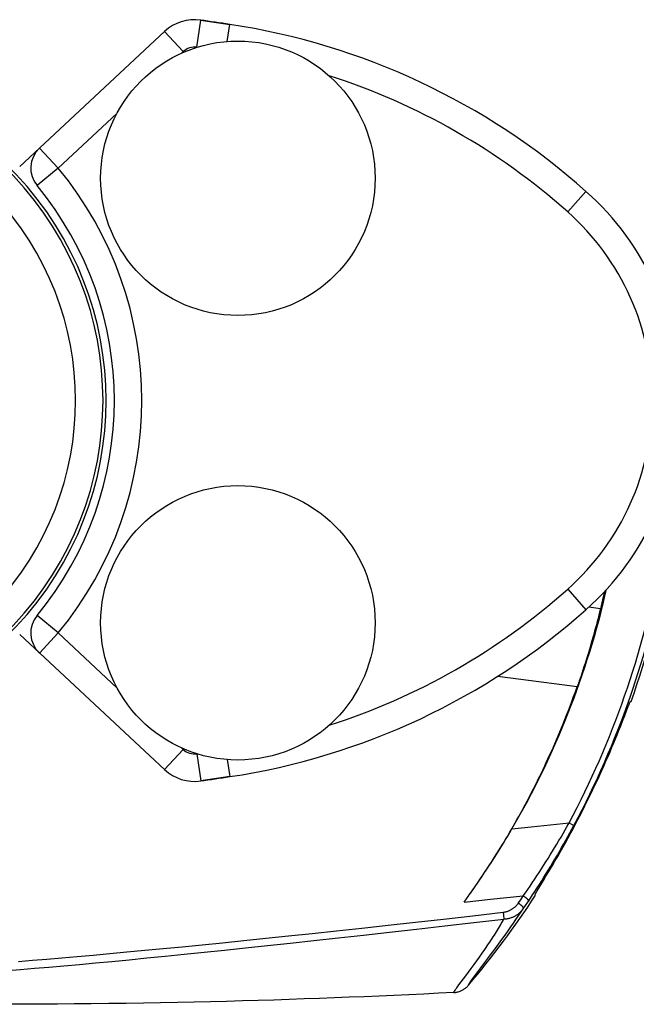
# Model space of a CAD drawing. Header units: millimetres. Extents: x 4838.792 to 4839.637, y 2217.05 to 2217.12.
# Tile 3 of 6: x 4838.857 to 4838.88, y 2217.063 to 2217.099. Entities that reach past the tile are written whole.
import ezdxf

# ---------------------------------------------------------------- set-up
doc = ezdxf.new("R2010")
doc.units = ezdxf.units.MM
doc.layers.add('SANINDUSA', color=3, linetype='Continuous')

msp = doc.modelspace()

# ---------------------------------------------------------------- linework, layer by layer
at = {"layer": 'SANINDUSA'}
for p, q in [((4838.863783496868, 2217.098358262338), (4838.863923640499, 2217.099348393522)), ((4838.863923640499, 2217.099348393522), (4838.864986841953, 2217.099192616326)), ((4838.864892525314, 2217.098570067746), (4838.864986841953, 2217.099192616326)), ((4838.862608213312, 2217.09893434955), (4838.857331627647, 2217.094013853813)), ((4838.863290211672, 2217.098202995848), (4838.862608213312, 2217.09893434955)), ((4838.863227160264, 2217.098144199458), (4838.863290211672, 2217.098202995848)), ((4838.858734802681, 2217.09395500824), (4838.860875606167, 2217.095951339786)), ((4838.858734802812, 2217.093955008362), (4838.858052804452, 2217.094686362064)), ((4838.858734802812, 2217.093955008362), (4838.857963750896, 2217.093318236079)), ((4838.877293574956, 2217.092360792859), (4838.877958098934, 2217.093108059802)), ((4838.877293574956, 2217.078611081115), (4838.877958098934, 2217.077863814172)), ((4838.878484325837, 2217.077889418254), (4838.878063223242, 2217.077959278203)), ((4838.858734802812, 2217.077016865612), (4838.857963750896, 2217.077653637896)), ((4838.862608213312, 2217.072037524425), (4838.857331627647, 2217.076958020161)), ((4838.858734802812, 2217.077016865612), (4838.858052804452, 2217.07628551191)), ((4838.860875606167, 2217.075020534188), (4838.858734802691, 2217.077016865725)), ((4838.875580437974, 2217.075322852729), (4838.874736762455, 2217.075431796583)), ((4838.877639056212, 2217.075056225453), (4838.875580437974, 2217.075322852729)), ((4838.87948617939, 2217.074307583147), (4838.879515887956, 2217.074383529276)), ((4838.879515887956, 2217.074383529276), (4838.879531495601, 2217.074422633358)), ((4838.879603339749, 2217.074516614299), (4838.879559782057, 2217.074485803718)), ((4838.879290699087, 2217.073803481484), (4838.879369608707, 2217.074006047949)), ((4838.879146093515, 2217.073439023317), (4838.879222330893, 2217.073629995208)), ((4838.879222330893, 2217.073629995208), (4838.879290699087, 2217.073803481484)), ((4838.879032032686, 2217.073158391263), (4838.879090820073, 2217.073302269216)), ((4838.879090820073, 2217.073302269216), (4838.879146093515, 2217.073439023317)), ((4838.878903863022, 2217.072850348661), (4838.878969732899, 2217.073007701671)), ((4838.878969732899, 2217.073007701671), (4838.879032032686, 2217.073158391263)), ((4838.863290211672, 2217.072768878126), (4838.862608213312, 2217.072037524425)), ((4838.863290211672, 2217.072768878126), (4838.863227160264, 2217.072827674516)), ((4838.863783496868, 2217.072613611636), (4838.863923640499, 2217.071623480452)), ((4838.878685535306, 2217.072342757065), (4838.87876176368, 2217.072517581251)), ((4838.87876176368, 2217.072517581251), (4838.878834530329, 2217.072686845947)), ((4838.878834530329, 2217.072686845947), (4838.878903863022, 2217.072850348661)), ((4838.864892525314, 2217.072401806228), (4838.864986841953, 2217.071779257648)), ((4838.878523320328, 2217.071978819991), (4838.878606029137, 2217.072163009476)), ((4838.878606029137, 2217.072163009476), (4838.878685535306, 2217.072342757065)), ((4838.878348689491, 2217.071598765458), (4838.878437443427, 2217.071790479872)), ((4838.878437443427, 2217.071790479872), (4838.878523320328, 2217.071978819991)), ((4838.864986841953, 2217.071779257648), (4838.863923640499, 2217.071623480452)), ((4838.878257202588, 2217.071404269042), (4838.878348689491, 2217.071598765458)), ((4838.875956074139, 2217.069947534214), (4838.876882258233, 2217.070048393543)), ((4838.876882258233, 2217.070048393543), (4838.877344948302, 2217.070099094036)), ((4838.877344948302, 2217.070099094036), (4838.877521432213, 2217.070005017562)), ((4838.877513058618, 2217.069925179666), (4838.877615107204, 2217.070118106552)), ((4838.877615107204, 2217.070118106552), (4838.877666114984, 2217.070215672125)), ((4838.875260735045, 2217.069872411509), (4838.875254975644, 2217.069875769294)), ((4838.875260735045, 2217.069872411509), (4838.875956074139, 2217.069947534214)), ((4838.874837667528, 2217.069175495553), (4838.874938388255, 2217.069340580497)), ((4838.877115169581, 2217.069198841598), (4838.877212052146, 2217.069372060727)), ((4838.877212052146, 2217.069372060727), (4838.877311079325, 2217.069551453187)), ((4838.874739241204, 2217.069016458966), (4838.874837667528, 2217.069175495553)), ((4838.876929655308, 2217.068873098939), (4838.87702091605, 2217.069032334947)), ((4838.87702091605, 2217.069032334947), (4838.877115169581, 2217.069198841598)), ((4838.874413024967, 2217.068504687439), (4838.874503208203, 2217.068643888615)), ((4838.874503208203, 2217.068643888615), (4838.87459589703, 2217.06878874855)), ((4838.876678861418, 2217.068444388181), (4838.876758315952, 2217.068578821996)), ((4838.876758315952, 2217.068578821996), (4838.876842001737, 2217.068721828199)), ((4838.876842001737, 2217.068721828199), (4838.876929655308, 2217.068873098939)), ((4838.87416201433, 2217.068125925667), (4838.874242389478, 2217.068245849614)), ((4838.874242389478, 2217.068245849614), (4838.874326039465, 2217.068372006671)), ((4838.874326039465, 2217.068372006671), (4838.874413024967, 2217.068504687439)), ((4838.87650100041, 2217.068147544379), (4838.876604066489, 2217.068318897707)), ((4838.876604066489, 2217.068318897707), (4838.876678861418, 2217.068444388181)), ((4838.873926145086, 2217.067781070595), (4838.874005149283, 2217.067895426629)), ((4838.874005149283, 2217.067895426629), (4838.874083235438, 2217.068009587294)), ((4838.874083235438, 2217.068009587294), (4838.87416201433, 2217.068125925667)), ((4838.876175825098, 2217.067614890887), (4838.87640944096, 2217.067996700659)), ((4838.87640944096, 2217.067996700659), (4838.87650100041, 2217.068147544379)), ((4838.873683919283, 2217.067437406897), (4838.873776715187, 2217.06756760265)), ((4838.873765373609, 2217.067551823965), (4838.873862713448, 2217.067689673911)), ((4838.876118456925, 2217.067455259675), (4838.876101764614, 2217.067486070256)), ((4838.876150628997, 2217.067573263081), (4838.876175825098, 2217.067614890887)), ((4838.873520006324, 2217.067210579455), (4838.873605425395, 2217.067328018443)), ((4838.873520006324, 2217.067210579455), (4838.874480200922, 2217.067310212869)), ((4838.873602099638, 2217.067323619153), (4838.873690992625, 2217.067447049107)), ((4838.874480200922, 2217.067310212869), (4838.875673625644, 2217.067432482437)), ((4838.875494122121, 2217.067167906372), (4838.875580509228, 2217.067294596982)), ((4838.874937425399, 2217.066838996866), (4838.874950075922, 2217.066730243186)), ((4838.87549441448, 2217.06669890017), (4838.875598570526, 2217.066851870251)), ((4838.875598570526, 2217.066851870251), (4838.875669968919, 2217.066957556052)), ((4838.875669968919, 2217.066957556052), (4838.875756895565, 2217.067084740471)), ((4838.874950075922, 2217.066730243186), (4838.874965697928, 2217.066592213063)), ((4838.875221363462, 2217.066304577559), (4838.875318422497, 2217.066443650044)), ((4838.875318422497, 2217.066443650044), (4838.875409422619, 2217.066575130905)), ((4838.875409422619, 2217.066575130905), (4838.87549441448, 2217.06669890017)), ((4838.87500916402, 2217.066004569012), (4838.875118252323, 2217.066158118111)), ((4838.875118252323, 2217.066158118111), (4838.875221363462, 2217.066304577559)), ((4838.874773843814, 2217.065678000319), (4838.874894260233, 2217.065844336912)), ((4838.874894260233, 2217.065844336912), (4838.87500916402, 2217.066004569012)), ((4838.874081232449, 2217.065206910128), (4838.874178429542, 2217.065344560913)), ((4838.874386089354, 2217.065152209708), (4838.874518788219, 2217.065330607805)), ((4838.874518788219, 2217.065330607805), (4838.874648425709, 2217.065506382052)), ((4838.874648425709, 2217.065506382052), (4838.874773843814, 2217.065678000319)), ((4838.873881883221, 2217.064930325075), (4838.873982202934, 2217.065068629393)), ((4838.873982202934, 2217.065068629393), (4838.874081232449, 2217.065206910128)), ((4838.873581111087, 2217.064524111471), (4838.873680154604, 2217.064656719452)), ((4838.873680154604, 2217.064656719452), (4838.873780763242, 2217.064792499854)), ((4838.873780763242, 2217.064792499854), (4838.873881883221, 2217.064930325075)), ((4838.87333158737, 2217.064191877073), (4838.873581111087, 2217.064524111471))]:
    msp.add_line(p, q, dxfattribs=at)
for points in [[(4838.878632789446, 2217.078522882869), (4838.878588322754, 2217.078326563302), (4838.878537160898, 2217.078108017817), (4838.878484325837, 2217.077889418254)], [(4838.878484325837, 2217.077889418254), (4838.87845597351, 2217.077774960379), (4838.878427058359, 2217.077660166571), (4838.878397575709, 2217.077545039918), (4838.878367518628, 2217.077429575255), (4838.878336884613, 2217.077313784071), (4838.878305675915, 2217.077197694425), (4838.878273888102, 2217.077081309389), (4838.878241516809, 2217.076964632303), (4838.878208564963, 2217.076847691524), (4838.878175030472, 2217.076730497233), (4838.878140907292, 2217.076613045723), (4838.878106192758, 2217.076495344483), (4838.878070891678, 2217.076377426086), (4838.878034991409, 2217.076259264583), (4838.87799846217, 2217.076140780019), (4838.877961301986, 2217.076021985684), (4838.877923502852, 2217.075902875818), (4838.877885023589, 2217.075783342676), (4838.877845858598, 2217.07566339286), (4838.87780600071, 2217.075543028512), (4838.877765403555, 2217.075422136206), (4838.877724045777, 2217.075300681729), (4838.877681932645, 2217.075178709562), (4838.877639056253, 2217.075056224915)], [(4838.875254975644, 2217.069875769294), (4838.875318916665, 2217.069987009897), (4838.875382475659, 2217.070098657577), (4838.875445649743, 2217.070210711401), (4838.875508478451, 2217.070323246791), (4838.875570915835, 2217.07043618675), (4838.875632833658, 2217.070549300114), (4838.875694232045, 2217.070662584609), (4838.875755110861, 2217.070776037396), (4838.875815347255, 2217.07088942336), (4838.875874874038, 2217.071002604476), (4838.875933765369, 2217.071115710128), (4838.875992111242, 2217.071228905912), (4838.876049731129, 2217.071341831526), (4838.876106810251, 2217.071454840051), (4838.876163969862, 2217.071569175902), (4838.876221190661, 2217.071684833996), (4838.876278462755, 2217.071801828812), (4838.876336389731, 2217.071921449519), (4838.8763951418, 2217.072044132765), (4838.876454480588, 2217.072169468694), (4838.876514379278, 2217.072297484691), (4838.876574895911, 2217.072428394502), (4838.87663590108, 2217.072562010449), (4838.876697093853, 2217.072697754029), (4838.876758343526, 2217.072835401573), (4838.876819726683, 2217.072975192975), (4838.876881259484, 2217.07311724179), (4838.876942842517, 2217.073261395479), (4838.877004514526, 2217.073407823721), (4838.877066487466, 2217.073557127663), (4838.877128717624, 2217.073709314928), (4838.87719116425, 2217.073864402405), (4838.877254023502, 2217.074023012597), (4838.877317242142, 2217.074185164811), (4838.877380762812, 2217.074350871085), (4838.877444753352, 2217.074520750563), (4838.87750921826, 2217.074695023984), (4838.877574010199, 2217.074873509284), (4838.877639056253, 2217.075056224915)], [(4838.879369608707, 2217.074006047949), (4838.879434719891, 2217.074174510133), (4838.87948617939, 2217.074307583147)], [(4838.879531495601, 2217.074422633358), (4838.879538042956, 2217.074438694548), (4838.879543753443, 2217.07445241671), (4838.879548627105, 2217.074463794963), (4838.879552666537, 2217.074472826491), (4838.879555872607, 2217.074479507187), (4838.879558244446, 2217.074483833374), (4838.879559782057, 2217.074485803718)], [(4838.877968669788, 2217.070810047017), (4838.878066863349, 2217.071009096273), (4838.87811524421, 2217.071108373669)], [(4838.87811524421, 2217.071108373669), (4838.878210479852, 2217.071306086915), (4838.878257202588, 2217.071404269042)], [(4838.877818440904, 2217.070511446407), (4838.877918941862, 2217.070710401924), (4838.877968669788, 2217.070810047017)], [(4838.877666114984, 2217.070215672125), (4838.877767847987, 2217.07041242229), (4838.877818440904, 2217.070511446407)], [(4838.875673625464, 2217.067432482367), (4838.87575613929, 2217.067550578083), (4838.875838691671, 2217.067670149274), (4838.875921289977, 2217.067791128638), (4838.87600402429, 2217.067913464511), (4838.876086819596, 2217.068037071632), (4838.876169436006, 2217.068161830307), (4838.876251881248, 2217.068287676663), (4838.87633416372, 2217.068414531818), (4838.876416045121, 2217.068542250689), (4838.876497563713, 2217.068670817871), (4838.87657869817, 2217.068800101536), (4838.876659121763, 2217.068929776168), (4838.876738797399, 2217.069059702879), (4838.87681778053, 2217.069189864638), (4838.876895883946, 2217.06932011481), (4838.876973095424, 2217.069450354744), (4838.877049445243, 2217.069580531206), (4838.877124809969, 2217.069710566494), (4838.877199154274, 2217.069840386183), (4838.877272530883, 2217.069969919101), (4838.877344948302, 2217.070099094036)], [(4838.875850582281, 2217.067223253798), (4838.875933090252, 2217.067346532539), (4838.876015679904, 2217.067471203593), (4838.876098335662, 2217.067597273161), (4838.876181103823, 2217.067724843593), (4838.876263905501, 2217.067853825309), (4838.876346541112, 2217.067983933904), (4838.876429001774, 2217.068115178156), (4838.876511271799, 2217.068247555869), (4838.876593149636, 2217.06838076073), (4838.876674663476, 2217.068514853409), (4838.87675576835, 2217.068649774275), (4838.876836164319, 2217.068785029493), (4838.876915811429, 2217.068920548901), (4838.876994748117, 2217.069056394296), (4838.877072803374, 2217.069192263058), (4838.877149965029, 2217.069328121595), (4838.877226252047, 2217.069463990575), (4838.877301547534, 2217.06959964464), (4838.877375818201, 2217.069735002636), (4838.87744911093, 2217.069870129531), (4838.877521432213, 2217.070005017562)], [(4838.873846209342, 2217.067666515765), (4838.873948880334, 2217.067813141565), (4838.874034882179, 2217.067937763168), (4838.874120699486, 2217.068063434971), (4838.874206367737, 2217.06819011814), (4838.874291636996, 2217.068317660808), (4838.874376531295, 2217.068446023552), (4838.874461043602, 2217.068575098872), (4838.874544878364, 2217.068704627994), (4838.874628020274, 2217.0688345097), (4838.874710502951, 2217.068964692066), (4838.874792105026, 2217.069094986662), (4838.874872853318, 2217.069225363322), (4838.874952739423, 2217.069355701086), (4838.875031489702, 2217.069485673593), (4838.875109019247, 2217.069615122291), (4838.875185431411, 2217.069744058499), (4838.875260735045, 2217.069872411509)], [(4838.874938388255, 2217.069340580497), (4838.875041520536, 2217.069512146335), (4838.875093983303, 2217.069600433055), (4838.875147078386, 2217.069690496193), (4838.875200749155, 2217.069782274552), (4838.875254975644, 2217.069875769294)], [(4838.877311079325, 2217.069551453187), (4838.877411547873, 2217.069736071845), (4838.877462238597, 2217.069830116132), (4838.877513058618, 2217.069925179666)], [(4838.87459589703, 2217.06878874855), (4838.874690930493, 2217.068939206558), (4838.874739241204, 2217.069016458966)], [(4838.876101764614, 2217.067486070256), (4838.87610201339, 2217.067487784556), (4838.876103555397, 2217.06749148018), (4838.876106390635, 2217.06749716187), (4838.876110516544, 2217.067504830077), (4838.876115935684, 2217.067514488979), (4838.876122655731, 2217.067526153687), (4838.876130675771, 2217.067539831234), (4838.876150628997, 2217.067573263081)], [(4838.874937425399, 2217.066838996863), (4838.874958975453, 2217.066841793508), (4838.874980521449, 2217.066845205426), (4838.875002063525, 2217.06684923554), (4838.875023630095, 2217.066853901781), (4838.875045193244, 2217.066859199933), (4838.875066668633, 2217.066865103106), (4838.875088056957, 2217.066871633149), (4838.875109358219, 2217.066878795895), (4838.875130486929, 2217.066886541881), (4838.8751514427, 2217.066894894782), (4838.875172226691, 2217.066903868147), (4838.87519275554, 2217.06691339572), (4838.875213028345, 2217.066923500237), (4838.875233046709, 2217.066934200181), (4838.875252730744, 2217.06694541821), (4838.87527208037, 2217.066957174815), (4838.875291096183, 2217.066969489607), (4838.875309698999, 2217.066982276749), (4838.875327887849, 2217.066995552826), (4838.875345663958, 2217.067009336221), (4838.875362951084, 2217.067023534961), (4838.875379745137, 2217.067038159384), (4838.875396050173, 2217.06705322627), (4838.875411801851, 2217.067068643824), (4838.875426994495, 2217.067084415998), (4838.875441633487, 2217.06710055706), (4838.875455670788, 2217.067116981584), (4838.875469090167, 2217.067133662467), (4838.87548190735, 2217.067150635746), (4838.875494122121, 2217.067167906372)], [(4838.875494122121, 2217.067167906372), (4838.87550388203, 2217.067162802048), (4838.87551364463, 2217.067157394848), (4838.875523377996, 2217.067151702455), (4838.875533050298, 2217.067145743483), (4838.875542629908, 2217.067139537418), (4838.875552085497, 2217.067133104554), (4838.875561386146, 2217.067126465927), (4838.875570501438, 2217.067119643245), (4838.875579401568, 2217.06711265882), (4838.875588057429, 2217.067105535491), (4838.875596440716, 2217.06709829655), (4838.875604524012, 2217.067090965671), (4838.875612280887, 2217.067083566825), (4838.875619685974, 2217.067076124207), (4838.875626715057, 2217.067068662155), (4838.875633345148, 2217.067061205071), (4838.875639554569, 2217.067053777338), (4838.875645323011, 2217.067046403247), (4838.875650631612, 2217.067039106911), (4838.875655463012, 2217.067031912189), (4838.875659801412, 2217.067024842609), (4838.875663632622, 2217.067017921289), (4838.875666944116, 2217.067011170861), (4838.875669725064, 2217.067004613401), (4838.875671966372, 2217.066998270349), (4838.875673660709, 2217.066992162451), (4838.875674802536, 2217.066986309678), (4838.875675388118, 2217.066980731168), (4838.875675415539, 2217.066975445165), (4838.87567488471, 2217.066970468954), (4838.875673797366, 2217.066965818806), (4838.875672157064, 2217.066961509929), (4838.875669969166, 2217.066957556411)], [(4838.875580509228, 2217.067294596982), (4838.875659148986, 2217.06741093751), (4838.875673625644, 2217.067432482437)], [(4838.875673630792, 2217.067432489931), (4838.875683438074, 2217.067427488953), (4838.875693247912, 2217.067422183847), (4838.875703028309, 2217.067416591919), (4838.875712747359, 2217.067410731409), (4838.875722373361, 2217.067404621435), (4838.875731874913, 2217.067398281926), (4838.875741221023, 2217.067391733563), (4838.875750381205, 2217.067384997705), (4838.875759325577, 2217.067378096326), (4838.875768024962, 2217.067371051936), (4838.875776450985, 2217.067363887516), (4838.875784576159, 2217.067356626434), (4838.875792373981, 2217.067349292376), (4838.875799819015, 2217.067341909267), (4838.875806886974, 2217.067334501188), (4838.875813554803, 2217.067327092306), (4838.875819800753, 2217.067319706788), (4838.875825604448, 2217.067312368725), (4838.875830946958, 2217.067305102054), (4838.875835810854, 2217.067297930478), (4838.875840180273, 2217.067290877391), (4838.875844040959, 2217.0672839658), (4838.875847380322, 2217.067277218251), (4838.875850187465, 2217.067270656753), (4838.875852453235, 2217.06726430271), (4838.875854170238, 2217.06725817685), (4838.875855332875, 2217.067252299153), (4838.875855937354, 2217.067246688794), (4838.875855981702, 2217.067241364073), (4838.875855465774, 2217.067236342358), (4838.875854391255, 2217.067231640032), (4838.875852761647, 2217.067227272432), (4838.875850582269, 2217.067223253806)], [(4838.875756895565, 2217.067084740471), (4838.875836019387, 2217.06720162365), (4838.875850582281, 2217.067223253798)], [(4838.857284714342, 2217.065046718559), (4838.857793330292, 2217.065088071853), (4838.858319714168, 2217.065131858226), (4838.858863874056, 2217.065178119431), (4838.859426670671, 2217.065226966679), (4838.860009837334, 2217.065278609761), (4838.860614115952, 2217.065333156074), (4838.861239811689, 2217.065390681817), (4838.861888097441, 2217.065451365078), (4838.86255947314, 2217.065515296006), (4838.863254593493, 2217.06558258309), (4838.863974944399, 2217.065653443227), (4838.864720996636, 2217.065727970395), (4838.865493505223, 2217.06580628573), (4838.866294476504, 2217.06588866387), (4838.867124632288, 2217.065975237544), (4838.867984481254, 2217.066066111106), (4838.868875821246, 2217.066161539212), (4838.869799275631, 2217.066261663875), (4838.870755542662, 2217.06636661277), (4838.871746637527, 2217.066476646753), (4838.872773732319, 2217.066591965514), (4838.873837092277, 2217.066712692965), (4838.874937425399, 2217.066838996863)], [(4838.874965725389, 2217.06659221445), (4838.874993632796, 2217.066593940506), (4838.875021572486, 2217.066596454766), (4838.875049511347, 2217.066599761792), (4838.875077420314, 2217.066603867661), (4838.875105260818, 2217.066608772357), (4838.875132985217, 2217.066614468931), (4838.875160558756, 2217.066620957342), (4838.875187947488, 2217.066628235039), (4838.87521510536, 2217.066636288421), (4838.875241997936, 2217.066645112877), (4838.875268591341, 2217.066654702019), (4838.875294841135, 2217.066665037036), (4838.875320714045, 2217.066676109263), (4838.875346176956, 2217.066687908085), (4838.875371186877, 2217.066700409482), (4838.875395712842, 2217.06671359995), (4838.875419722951, 2217.06672746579), (4838.875443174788, 2217.06674198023), (4838.87546604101, 2217.066757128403), (4838.875488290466, 2217.066772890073), (4838.875509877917, 2217.066789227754), (4838.875530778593, 2217.066806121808), (4838.875550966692, 2217.066823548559), (4838.875570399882, 2217.066841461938), (4838.875589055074, 2217.066859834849), (4838.87560691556, 2217.066878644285), (4838.875623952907, 2217.06689784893), (4838.875640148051, 2217.066917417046), (4838.875655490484, 2217.066937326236), (4838.875669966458, 2217.066957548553)], [(4838.856871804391, 2217.064712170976), (4838.857363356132, 2217.064752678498), (4838.857872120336, 2217.064795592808), (4838.858398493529, 2217.064840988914), (4838.858942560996, 2217.064888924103), (4838.859505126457, 2217.064939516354), (4838.860087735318, 2217.064992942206), (4838.860691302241, 2217.065049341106), (4838.861316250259, 2217.065108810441), (4838.861963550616, 2217.06517148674), (4838.862633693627, 2217.065237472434), (4838.863327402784, 2217.06530689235), (4838.864046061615, 2217.06537992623), (4838.864790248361, 2217.065456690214), (4838.865560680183, 2217.065537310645), (4838.866359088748, 2217.065622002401), (4838.867186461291, 2217.065710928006), (4838.868043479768, 2217.065804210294), (4838.868931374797, 2217.065902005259), (4838.869851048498, 2217.066004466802), (4838.870803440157, 2217.066111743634), (4838.871790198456, 2217.066224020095), (4838.872812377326, 2217.066341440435), (4838.873870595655, 2217.066464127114), (4838.874965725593, 2217.066592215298)], [(4838.874178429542, 2217.065344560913), (4838.874273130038, 2217.065480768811), (4838.874319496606, 2217.065548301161), (4838.874365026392, 2217.065615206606), (4838.874409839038, 2217.065681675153), (4838.874453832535, 2217.065747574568), (4838.87449688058, 2217.065812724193), (4838.874539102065, 2217.0658773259), (4838.874580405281, 2217.065941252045), (4838.874620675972, 2217.066004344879), (4838.874660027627, 2217.066066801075), (4838.874698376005, 2217.066128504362), (4838.874735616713, 2217.066189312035), (4838.874771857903, 2217.066249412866), (4838.874807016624, 2217.066308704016), (4838.874841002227, 2217.066367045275), (4838.874873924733, 2217.066424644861), (4838.874905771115, 2217.066481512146), (4838.874936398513, 2217.066537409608), (4838.874965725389, 2217.06659221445)], [(4838.873678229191, 2217.064177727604), (4838.873675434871, 2217.064179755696), (4838.873676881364, 2217.064186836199), (4838.873682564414, 2217.06419896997), (4838.873692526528, 2217.064216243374), (4838.873706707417, 2217.064238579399), (4838.873724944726, 2217.064265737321), (4838.873747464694, 2217.064298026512), (4838.87377400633, 2217.064335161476), (4838.873803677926, 2217.064376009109), (4838.873836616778, 2217.064420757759), (4838.873872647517, 2217.064469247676), (4838.874386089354, 2217.065152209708)], [(4838.87314470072, 2217.063913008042), (4838.872595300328, 2217.06388480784), (4838.872047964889, 2217.063857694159), (4838.871502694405, 2217.063831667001), (4838.87096048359, 2217.063806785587), (4838.87042033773, 2217.063782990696), (4838.869879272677, 2217.063760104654), (4838.869337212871, 2217.063738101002), (4838.868794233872, 2217.0637170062), (4838.868247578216, 2217.063696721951), (4838.867697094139, 2217.063677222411), (4838.867142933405, 2217.063658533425), (4838.866582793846, 2217.063640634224), (4838.866016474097, 2217.063623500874), (4838.865444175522, 2217.06360715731), (4838.86486420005, 2217.063591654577), (4838.864276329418, 2217.063576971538), (4838.86368078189, 2217.063563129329), (4838.863076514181, 2217.063550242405), (4838.862461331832, 2217.063538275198), (4838.861837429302, 2217.063527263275), (4838.861210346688, 2217.063517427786), (4838.860576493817, 2217.063508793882), (4838.859939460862, 2217.063501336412), (4838.859315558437, 2217.063495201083), (4838.858706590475, 2217.063490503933), (4838.858110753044, 2217.063487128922), (4838.857538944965, 2217.063484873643), (4838.856996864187, 2217.063483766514)], [(4838.873144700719, 2217.063913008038), (4838.873143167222, 2217.06391329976), (4838.873142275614, 2217.063914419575), (4838.873142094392, 2217.063916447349), (4838.873142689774, 2217.0639194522), (4838.873144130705, 2217.063923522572), (4838.873146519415, 2217.063928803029), (4838.873149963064, 2217.063935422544), (4838.873154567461, 2217.063943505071), (4838.873160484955, 2217.063953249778), (4838.873167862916, 2217.0639648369), (4838.873176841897, 2217.063978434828), (4838.873187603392, 2217.063994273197), (4838.873200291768, 2217.064012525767), (4838.873215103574, 2217.064033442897), (4838.873232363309, 2217.064057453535), (4838.87325235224, 2217.064084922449), (4838.87327529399, 2217.064116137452), (4838.87333158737, 2217.064191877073)], [(4838.87314470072, 2217.063913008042), (4838.873173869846, 2217.063915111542), (4838.873202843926, 2217.063918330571), (4838.873231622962, 2217.063922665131), (4838.873260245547, 2217.063928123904), (4838.87328867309, 2217.063934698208), (4838.873316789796, 2217.063942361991), (4838.873344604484, 2217.063951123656), (4838.873372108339, 2217.063960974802), (4838.87339915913, 2217.06397186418), (4838.873425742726, 2217.063983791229), (4838.873451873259, 2217.063996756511), (4838.873477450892, 2217.064010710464), (4838.873502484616, 2217.064025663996), (4838.873526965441, 2217.0640416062), (4838.873550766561, 2217.064058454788), (4838.873573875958, 2217.064076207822), (4838.873596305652, 2217.064094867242), (4838.873617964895, 2217.064114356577), (4838.873638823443, 2217.064134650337), (4838.873658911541, 2217.064155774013), (4838.873678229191, 2217.064177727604)]]:
    msp.add_lwpolyline(points, dxfattribs=at)
for centre in [(4838.865279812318, 2217.093585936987), (4838.865279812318, 2217.077385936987)]:
    msp.add_circle(centre, 0.005, dxfattribs=at)
for centre, radius, start, end in [((4838.863699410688, 2217.097764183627), 0.0016, 81.94384235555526, 132.9999999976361), ((4838.848479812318, 2216.990235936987), 0.1102, 81.38515280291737, 81.94384235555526), ((4838.861212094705, 2217.074276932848), 0.0252, 48.35418341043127, 81.38515280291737), ((4838.863699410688, 2217.097764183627), 0.0005999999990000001, 81.94384235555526, 132.9999999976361), ((4838.848479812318, 2217.085485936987), 0.012, 229.8981215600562, 130.1018784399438), ((4838.848479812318, 2217.085485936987), 0.0118864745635, 229.4676499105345, 130.5323500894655), ((4838.861212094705, 2217.074276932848), 0.02420000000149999, 48.35418341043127, 72.21992759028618), ((4838.848479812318, 2217.085485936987), 0.010886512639, 229.4676499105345, 130.5323500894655), ((4838.858734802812, 2217.093955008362), 0.001, 132.9999999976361, 219.5515557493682), ((4838.848479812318, 2217.085485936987), 0.0133, 320.4484443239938, 39.55155567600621), ((4838.848479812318, 2217.085485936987), 0.01229999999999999, 320.4484442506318, 39.55155574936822), ((4838.871179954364, 2217.085485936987), 0.0102, 311.6458165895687, 48.35418341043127), ((4838.871179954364, 2217.085485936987), 0.009200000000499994, 311.6458165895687, 48.35418341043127), ((4838.848479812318, 2217.085485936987), 0.032710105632, 331.9397170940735, 349.6313750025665), ((4838.848479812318, 2217.085485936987), 0.0329100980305, 331.9397170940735, 349.6950613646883), ((4838.848479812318, 2217.085485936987), 0.03299999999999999, 340.5852635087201, 349.7234421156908), ((4838.861212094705, 2217.096694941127), 0.02420000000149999, 287.780072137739, 311.6458165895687), ((4838.848479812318, 2217.085485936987), 0.031, 329.7574193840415, 347.1651548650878), ((4838.858734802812, 2217.077016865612), 0.001, 140.4484442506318, 227.0000000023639), ((4838.861212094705, 2217.096694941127), 0.0252, 278.6148471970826, 311.6458165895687), ((4838.863699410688, 2217.073207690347), 0.0005999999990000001, 227.0000000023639, 278.0561576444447), ((4838.863699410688, 2217.073207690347), 0.0016, 227.0000000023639, 278.0561576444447), ((4838.848479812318, 2217.180735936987), 0.1102, 278.0561576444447, 278.6148471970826), ((4838.848479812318, 2217.085485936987), 0.03299999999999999, 319.7815719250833, 326.8806968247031)]:
    msp.add_arc(centre, radius, start, end, dxfattribs=at)

doc.saveas('drawing.dxf')
